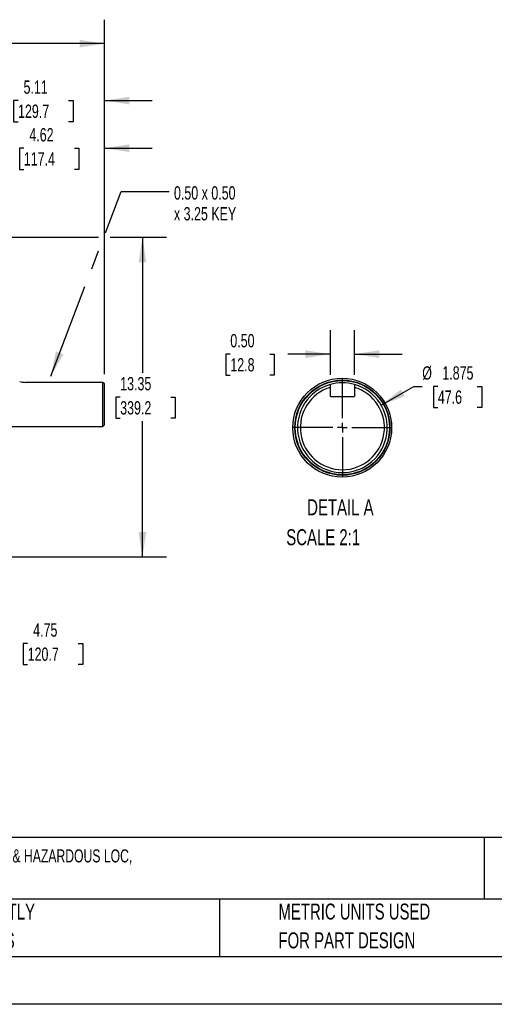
# Model space of a CAD drawing. Header units: inches. Extents: x 0 to 88, y 0 to 68.
# Tile 5 of 18: x 29.7 to 49.5, y 0 to 41.1. Entities that reach past the tile are written whole.
import ezdxf

# ---------------------------------------------------------------- set-up
doc = ezdxf.new("R2010")
doc.units = ezdxf.units.IN
doc.header["$LTSCALE"] = 8
doc.header["$MEASUREMENT"] = 0
doc.linetypes.add('CENTERX2', pattern=[0.8, 0.5, -0.1, 0.1, -0.1])
doc.layers.add('CENTER', color=40, linetype='CENTERX2')
doc.layers.add('SLD-DEFPOINTS', color=7, linetype='Continuous')
doc.layers.add('DIMENSIONS', color=140, linetype='Continuous', lineweight=25)
doc.layers.add('TEXT', color=140, linetype='Continuous', lineweight=25)
doc.styles.add('SLDTEXTSTYLE0', font='TXT', dxfattribs={"width": 0.7})
doc.dimstyles.new('SLDDIMSTYLE2', dxfattribs={"dimtxt": 0.555556, "dimasz": 1.04, "dimexe": 0, "dimexo": 0.0625, "dimgap": 0.138889, "dimtad": 0, "dimtih": 1, "dimtoh": 1, "dimrnd": 1e-09, "dimzin": 12, "dimdsep": 46, "dimtxsty": 'SLDTEXTSTYLE0', "dimsah": 1, "dimcen": 0.09, "dimadec": 0, "dimazin": 3, "dimtfac": 1, "dimtofl": 0, "dimtmove": 0, "dimatfit": 3, "dimfxl": 0, "dimfrac": 2, "dimtolj": 1, "dimtzin": 12, "dimarcsym": 0})
doc.dimstyles.new('SLDDIMSTYLE3', dxfattribs={"dimtxt": 0.555556, "dimasz": 1.04, "dimexe": 0, "dimexo": 0.0625, "dimgap": 0.138889, "dimtad": 0, "dimtih": 1, "dimtoh": 1, "dimrnd": 1e-09, "dimzin": 12, "dimdsep": 46, "dimtxsty": 'SLDTEXTSTYLE0', "dimsah": 1, "dimcen": 0.09, "dimadec": 0, "dimazin": 3, "dimtfac": 1, "dimtmove": 0, "dimatfit": 0, "dimfxl": 0, "dimfrac": 2, "dimtolj": 1, "dimtzin": 12, "dimarcsym": 0})
doc.dimstyles.new('SLDDIMSTYLE4', dxfattribs={"dimtxt": 0.18, "dimasz": 1.04, "dimexe": 0, "dimexo": 0.0625, "dimgap": 0, "dimtad": 0, "dimtih": 1, "dimtoh": 1, "dimdec": 0, "dimrnd": 1e-09, "dimzin": 0, "dimdsep": 46, "dimtxsty": 'Standard', "dimsah": 1, "dimcen": 0.09, "dimadec": 0, "dimazin": 0, "dimtfac": 1.04, "dimtdec": 0, "dimtofl": 0, "dimtmove": 0, "dimatfit": 3, "dimfxl": 0, "dimfrac": 2, "dimtolj": 1, "dimtzin": 0, "dimarcsym": 0})
doc.dimstyles.new('SLDDIMSTYLE7', dxfattribs={"dimtxt": 0.555556, "dimasz": 1.04, "dimexe": 0, "dimexo": 0.0625, "dimgap": 0.138889, "dimtad": 0, "dimtih": 1, "dimtoh": 1, "dimdec": 3, "dimlfac": 0.5, "dimrnd": 1e-09, "dimzin": 12, "dimdsep": 46, "dimtxsty": 'SLDTEXTSTYLE0', "dimsah": 1, "dimcen": 0, "dimadec": 0, "dimazin": 3, "dimtfac": 1, "dimtdec": 3, "dimtofl": 0, "dimtmove": 0, "dimatfit": 3, "dimfxl": 0, "dimfrac": 2, "dimtolj": 1, "dimtzin": 12, "dimarcsym": 0})
doc.dimstyles.new('SLDDIMSTYLE8', dxfattribs={"dimtxt": 0.555556, "dimasz": 1.04, "dimexe": 0, "dimexo": 0.0625, "dimgap": 0.138889, "dimtad": 0, "dimtih": 1, "dimtoh": 1, "dimlfac": 0.5, "dimrnd": 1e-09, "dimzin": 0, "dimdsep": 46, "dimtxsty": 'SLDTEXTSTYLE0', "dimsah": 1, "dimcen": 0.09, "dimadec": 0, "dimazin": 0, "dimtfac": 1, "dimtmove": 0, "dimatfit": 0, "dimfxl": 0, "dimfrac": 2, "dimtolj": 1, "dimtzin": 12, "dimarcsym": 0})

# ---------------------------------------------------------------- blocks, each defined once
blk = doc.blocks.new('SW_NOTE_0')
at = {"layer": 'TEXT', "color": 0, "linetype": 'CENTERX2', "lineweight": 18, "char_height": 0.544, "attachment_point": 1, "style": 'SLDTEXTSTYLE0'}
for s, insert in [('TOSHIBA SD SERIES PREMIUM EFFICIENCY AC INDUCTION MOTOR, GENERAL PURPOSE, INVERTER RATED & HAZARDOUS LOC,', (0, 0.701)), ('25HP, 3-PH, 230/460 VAC, 1800RPM, TEFC, 284T FRAME, CAST IRON, RIGID BASE ONLY MOUNT', (0, -0.158))]:
    blk.add_mtext(s, dxfattribs=dict(at, insert=insert))
blk = doc.blocks.new('SW_NOTE_0_3')
at = {"layer": 'TEXT', "color": 0, "linetype": 'CENTERX2', "lineweight": 18, "char_height": 0.66667, "attachment_point": 1, "style": 'SLDTEXTSTYLE0'}
for s, insert in [('PART DIMENSIONS MAY DIFFER SLIGHTLY', (0, 0.859)), ("DUE TO MANUFACTURER'S VARIANCES", (0, -0.344))]:
    blk.add_mtext(s, dxfattribs=dict(at, insert=insert))
blk = doc.blocks.new('SW_NOTE_0_6')
at = {"layer": 'TEXT', "color": 0, "linetype": 'CENTERX2', "lineweight": 18, "char_height": 0.66667, "attachment_point": 1, "style": 'SLDTEXTSTYLE0'}
for s, insert in [('METRIC UNITS USED', (0, 0.859)), ('FOR PART DESIGN', (0, -0.344))]:
    blk.add_mtext(s, dxfattribs=dict(at, insert=insert))
blk = doc.blocks.new('_D_2')
at = {"layer": 'DIMENSIONS'}
for p, q in [((28.572, 23.698), (28.572, 14.076)), ((23.822, 15.663), (23.822, 14.076)), ((23.822, 15.076), (28.572, 15.076)), ((28.572, 15.076), (29.231, 15.076)), ((29.984, 15.075), (29.798, 15.075)), ((29.798, 15.075), (29.798, 14.191)), ((32.098, 15.075), (32.284, 15.075)), ((32.284, 15.075), (32.284, 14.191)), ((29.798, 14.191), (29.984, 14.191)), ((32.284, 14.191), (32.098, 14.191))]:
    blk.add_line(p, q, dxfattribs=at)
for points in [[(23.822, 15.076), (24.862, 14.916), (24.862, 15.236)], [(28.572, 15.076), (27.532, 15.236), (27.532, 14.916)]]:
    blk.add_solid(points, dxfattribs=at)
at = {"layer": 'DIMENSIONS', "char_height": 0.5556, "attachment_point": 1, "style": 'SLDTEXTSTYLE0'}
for s, insert in [('4.75', (30.215, 15.915)), ('120.7', (29.984, 14.907))]:
    blk.add_mtext(s, dxfattribs=dict(at, insert=insert))
blk = doc.blocks.new('_D_5')
at = {"layer": 'DIMENSIONS'}
for p, q in [((25.572, 32.044), (28.332, 32.044)), ((28.812, 32.044), (32.952, 32.044)), ((33.432, 32.044), (35.781, 32.044)), ((34.781, 32.044), (34.781, 26.376)), ((33.852, 25.366), (33.665, 25.366)), ((33.665, 25.366), (33.665, 24.482)), ((35.965, 25.366), (36.152, 25.366)), ((36.152, 25.366), (36.152, 24.482)), ((33.665, 24.482), (33.852, 24.482)), ((34.781, 18.689), (34.781, 24.358)), ((36.152, 24.482), (35.965, 24.482)), ((25.572, 18.689), (28.332, 18.689)), ((28.812, 18.689), (35.781, 18.689))]:
    blk.add_line(p, q, dxfattribs=at)
for points in [[(34.781, 32.044), (34.621, 31.004), (34.941, 31.004)], [(34.781, 18.689), (34.941, 19.729), (34.621, 19.729)]]:
    blk.add_solid(points, dxfattribs=at)
at = {"layer": 'DIMENSIONS', "char_height": 0.5556, "attachment_point": 1, "style": 'SLDTEXTSTYLE0'}
for s, insert in [('13.35', (33.852, 26.206)), ('339.2', (33.852, 25.198))]:
    blk.add_mtext(s, dxfattribs=dict(at, insert=insert))
blk = doc.blocks.new('_D_8')
at = {"layer": 'DIMENSIONS'}
for p, q in [((4.778, 32.113), (4.778, 41.136)), ((33.192, 26.324), (33.192, 41.136)), ((4.778, 40.136), (17.175, 40.136)), ((17.928, 40.135), (17.742, 40.135)), ((17.742, 40.135), (17.742, 39.251)), ((20.042, 40.135), (20.228, 40.135)), ((20.228, 40.135), (20.228, 39.251)), ((33.192, 40.136), (20.794, 40.136)), ((17.742, 39.251), (17.928, 39.251)), ((20.228, 39.251), (20.042, 39.251))]:
    blk.add_line(p, q, dxfattribs=at)
for points in [[(4.778, 40.136), (5.818, 39.976), (5.818, 40.296)], [(33.192, 40.136), (32.152, 40.296), (32.152, 39.976)]]:
    blk.add_solid(points, dxfattribs=at)
at = {"layer": 'DIMENSIONS', "char_height": 0.5556, "attachment_point": 1, "style": 'SLDTEXTSTYLE0'}
for s, insert in [('28.41', (17.928, 40.975)), ('721.7', (17.928, 39.967))]:
    blk.add_mtext(s, dxfattribs=dict(at, insert=insert))
blk = doc.blocks.new('_D_9')
at = {"layer": 'DIMENSIONS'}
for p, q in [((28.085, 36.007), (28.085, 38.757)), ((33.192, 32.284), (33.192, 38.757)), ((28.085, 37.757), (26.085, 37.757)), ((29.582, 37.756), (29.395, 37.756)), ((29.395, 37.756), (29.395, 36.872)), ((31.695, 37.756), (31.882, 37.756)), ((31.882, 37.756), (31.882, 36.872)), ((33.192, 37.757), (35.192, 37.757)), ((29.395, 36.872), (29.582, 36.872)), ((31.882, 36.872), (31.695, 36.872)), ((28.085, 32.284), (28.085, 35.527)), ((28.085, 28.238), (28.085, 31.804)), ((33.192, 26.324), (33.192, 31.804))]:
    blk.add_line(p, q, dxfattribs=at)
for points in [[(28.085, 37.757), (27.045, 37.917), (27.045, 37.597)], [(33.192, 37.757), (34.232, 37.597), (34.232, 37.917)]]:
    blk.add_solid(points, dxfattribs=at)
at = {"layer": 'DIMENSIONS', "char_height": 0.5556, "attachment_point": 1, "style": 'SLDTEXTSTYLE0'}
for s, insert in [('5.11', (29.813, 38.596)), ('129.7', (29.582, 37.588))]:
    blk.add_mtext(s, dxfattribs=dict(at, insert=insert))
blk = doc.blocks.new('_D_10')
at = {"layer": 'DIMENSIONS'}
for p, q in [((28.572, 26.466), (28.572, 36.767)), ((33.192, 26.324), (33.192, 36.767)), ((28.572, 35.767), (26.572, 35.767)), ((29.825, 35.766), (29.638, 35.766)), ((29.638, 35.766), (29.638, 34.882)), ((31.938, 35.766), (32.125, 35.766)), ((32.125, 35.766), (32.125, 34.882)), ((33.192, 35.767), (35.192, 35.767)), ((29.638, 34.882), (29.825, 34.882)), ((32.125, 34.882), (31.938, 34.882))]:
    blk.add_line(p, q, dxfattribs=at)
for points in [[(28.572, 35.767), (27.532, 35.927), (27.532, 35.607)], [(33.192, 35.767), (34.232, 35.607), (34.232, 35.927)]]:
    blk.add_solid(points, dxfattribs=at)
at = {"layer": 'DIMENSIONS', "char_height": 0.5556, "attachment_point": 1, "style": 'SLDTEXTSTYLE0'}
for s, insert in [('4.62', (30.056, 36.606)), ('117.4', (29.825, 35.599))]:
    blk.add_mtext(s, dxfattribs=dict(at, insert=insert))
blk = doc.blocks.new('SW_NOTE_0_7')
at = {"layer": 'TEXT', "color": 0, "linetype": 'CENTERX2', "lineweight": 18, "attachment_point": 1, "style": 'SLDTEXTSTYLE0'}
for s, insert, char_height in [('0.50 x 0.50', (0.203, 0.223), 0.55556), ('x 3.25 KEY', (0.203, -0.647), 0.5556)]:
    blk.add_mtext(s, dxfattribs=dict(at, insert=insert, char_height=char_height))
blk = doc.blocks.new('_D_24')
at = {"layer": 'DIMENSIONS'}
for p, q in [((44.761, 25.029), (46.12, 25.814)), ((46.12, 25.814), (46.476, 25.814)), ((47.127, 25.814), (46.94, 25.814)), ((46.94, 25.814), (46.94, 24.93)), ((48.778, 25.814), (48.965, 25.814)), ((48.965, 25.814), (48.965, 24.93)), ((46.94, 24.93), (47.127, 24.93)), ((48.965, 24.93), (48.778, 24.93))]:
    blk.add_line(p, q, dxfattribs=at)
blk.add_solid([(44.761, 25.029), (45.742, 25.411), (45.582, 25.688)], dxfattribs=at)
at = {"layer": 'DIMENSIONS', "char_height": 0.5556, "attachment_point": 1, "style": 'SLDTEXTSTYLE0'}
for s, insert in [('%%c', (46.476, 26.654)), ('1.875', (47.315, 26.654)), ('47.6', (47.127, 25.646))]:
    blk.add_mtext(s, dxfattribs=dict(at, insert=insert))
blk = doc.blocks.new('_D_25')
at = {"layer": 'DIMENSIONS'}
for p, q in [((42.635, 26.298), (42.635, 28.163)), ((43.639, 26.298), (43.639, 28.163)), ((38.454, 27.162), (38.267, 27.162)), ((38.267, 27.162), (38.267, 26.279)), ((40.105, 27.162), (40.292, 27.162)), ((40.292, 27.162), (40.292, 26.279)), ((42.635, 27.163), (40.858, 27.163)), ((43.639, 27.163), (45.639, 27.163)), ((38.267, 26.279), (38.454, 26.279)), ((40.292, 26.279), (40.105, 26.279))]:
    blk.add_line(p, q, dxfattribs=at)
for points in [[(42.635, 27.163), (41.595, 27.323), (41.595, 27.003)], [(43.639, 27.163), (44.679, 27.003), (44.679, 27.323)]]:
    blk.add_solid(points, dxfattribs=at)
at = {"layer": 'DIMENSIONS', "char_height": 0.5556, "attachment_point": 1, "style": 'SLDTEXTSTYLE0'}
for s, insert in [('0.50', (38.454, 28.003)), ('12.8', (38.454, 26.995))]:
    blk.add_mtext(s, dxfattribs=dict(at, insert=insert))
blk = doc.blocks.new('SW_CENTERMARKSYMBOL_2')
at = {"layer": 'CENTER', "color": 0}
for p, q in [((0, 0.4), (0, 2.063)), ((-0.4, 0), (-2.073, 0)), ((0, 0), (-0.2, 0)), ((0, 0), (0, 0.2)), ((0, 0), (0, -0.2)), ((0, 0), (0.2, 0)), ((0.4, 0), (2.058, 0)), ((0, -0.4), (0, -2.068))]:
    blk.add_line(p, q, dxfattribs=at)

msp = doc.modelspace()

# ---------------------------------------------------------------- linework, layer by layer
for p, q in [((33.1326, 25.9852), (29.8993, 25.9852)), ((33.1917, 25.9237), (33.1326, 25.9852)), ((33.1326, 24.1444), (33.1326, 25.9852)), ((33.1917, 24.2034), (33.1917, 25.9237)), ((42.6355, 25.7755), (42.6355, 25.8984)), ((42.6355, 25.39), (42.6355, 25.7755)), ((43.6394, 25.8984), (43.6394, 25.7755)), ((43.6394, 25.7755), (43.6394, 25.39)), ((42.6355, 25.39), (43.6394, 25.39)), ((28.5716, 24.1444), (33.1326, 24.1444)), ((33.1326, 24.1444), (33.1917, 24.2034))]:
    msp.add_line(p, q)
at = {"color": 7, "linetype": 'Continuous'}
msp.add_line((88.0008, 0.0008), (0.0008, 0.0008), dxfattribs=at)
for radius in [1.9882, 1.9685]:
    msp.add_circle((43.1375, 24.0918), radius)
for centre, radius, start, end in [((29.9051, 26.9645), 0.9793, 254.97951, 269.66327), ((43.1375, 24.0918), 1.875, 74.47154, 105.52846), ((43.1375, 24.0918), 1.875, 105.52843, 74.47157), ((43.1375, 24.0918), 1.7569, 106.60155, 73.39845)]:
    msp.add_arc(centre, radius, start, end)
at = {"layer": 'SLD-DEFPOINTS'}
msp.add_circle((43.1298, 24.089), 2.0653, dxfattribs=at)
at = {"layer": 'TEXT'}
for p, q in [((86, 6.9689), (2, 6.9689)), ((49.0579, 6.9689), (49.0579, 4.4)), ((86, 4.4), (2, 4.4)), ((37.9989, 4.4), (37.9989, 2)), ((2, 2), (86, 2))]:
    msp.add_line(p, q, dxfattribs=at)

# ---------------------------------------------------------------- block references
at = {"layer": 'CENTER'}
msp.add_blockref('SW_CENTERMARKSYMBOL_2', (43.1375, 24.0918), dxfattribs=at)
at = {"layer": 'TEXT', "linetype": 'CENTERX2', "lineweight": 18}
for name, p in [('SW_NOTE_0_7', (35.8962, 33.9533)), ('SW_NOTE_0', (2.4703, 5.7723)), ('SW_NOTE_0_3', (17.3604, 3.3498)), ('SW_NOTE_0_6', (40.4656, 3.3498))]:
    msp.add_blockref(name, p, dxfattribs=at)

# ---------------------------------------------------------------- texts
at = {"layer": 'TEXT', "linetype": 'CENTERX2', "lineweight": 18, "char_height": 0.66667, "style": 'SLDTEXTSTYLE0'}
for s, insert, attachment_point in [('DETAIL A', (43.0544, 21.0983), 2), ('SCALE 2:1', (40.792, 19.8478), 1)]:
    msp.add_mtext(s, dxfattribs=dict(at, insert=insert, attachment_point=attachment_point))

# ---------------------------------------------------------------- dimensions: what is measured, and where the dimension line sits
at = {"layer": 'DIMENSIONS'}
for base, p1, p2, dimstyle, picture, middle in [((4.7783, 40.1358), (33.1917, 25.9237), (4.7783, 31.7135), 'SLDDIMSTYLE2', '_D_8', (18.985, 40.1358)), ((33.1917, 37.757), (28.0854, 27.8378), (33.1917, 25.9237), 'SLDDIMSTYLE3', '_D_9', (30.6385, 37.757)), ((33.1917, 35.767), (28.5716, 26.0661), (33.1917, 25.9237), 'SLDDIMSTYLE3', '_D_10', (30.8816, 35.767)), ((42.6355, 27.1634), (43.6394, 25.8984), (42.6355, 25.8984), 'SLDDIMSTYLE8', '_D_25', (39.2796, 27.1634)), ((23.8216, 15.076), (28.5716, 24.0976), (23.8216, 16.0635), 'SLDDIMSTYLE2', '_D_2', (31.0409, 15.076))]:
    dim = msp.add_linear_dim(base=base, p1=p1, p2=p2, dimstyle=dimstyle, dxfattribs=at)
    dim.commit()
    dim.dimension.update_dxf_attribs({"geometry": picture, "text_midpoint": middle, "dimtype": 160})
dim = msp.add_linear_dim(base=(34.7805, 32.0441), p1=(25.172, 18.6893), p2=(25.172, 32.0441), angle=90, text=' <>', dimstyle='SLDDIMSTYLE2', dxfattribs=at)
dim.commit()
dim.dimension.update_dxf_attribs({"geometry": '_D_5', "text_midpoint": (34.7805, 25.3667), "dimtype": 160})
dim = msp.add_diameter_dim_2p(p1=(41.5137, 23.1543), p2=(44.7613, 25.0293), dimstyle='SLDDIMSTYLE7', dxfattribs=at)
dim.commit()
dim.dimension.update_dxf_attribs({"geometry": '_D_24', "text_midpoint": (47.9524, 25.8136), "dimtype": 163})

# ---------------------------------------------------------------- leaders
at = {"layer": 'TEXT', "linetype": 'CENTERX2', "lineweight": 18}
msp.add_leader([(30.9522, 26.2459), (33.8962, 33.9533), (35.8962, 33.9533)], dimstyle='SLDDIMSTYLE4', dxfattribs=at)

doc.saveas('drawing.dxf')
